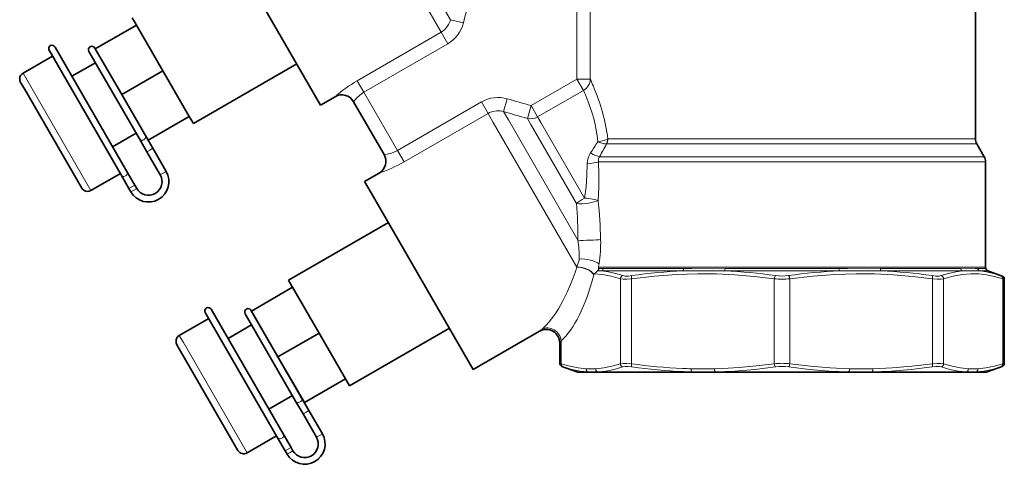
# Model space of a CAD drawing. Extents: x 339 to 858, y 113 to 764.
# Tile 2 of 15: x 353 to 498, y 332 to 398. Entities that reach past the tile are written whole.
import ezdxf

# ---------------------------------------------------------------- set-up
doc = ezdxf.new("R2010")
doc.units = 0

msp = doc.modelspace()

# ---------------------------------------------------------------- linework, layer by layer
at = {"color": 7, "lineweight": 35}
for p, q in [((493.695404, 455.504059), (493.695404, 380.307892)), ((397.195404, 385.278198), (382.174744, 411.294769)), ((367.803833, 374.98111), (357.194977, 393.356201)), ((368.669861, 375.48111), (358.073486, 393.834595)), ((419.695404, 346.307068), (404.674744, 372.323608)), ((390.823486, 336.314667), (380.214661, 354.689758)), ((391.689514, 336.814667), (381.09314, 355.168152))]:
    msp.add_line(p, q, dxfattribs=at)
at = {"color": 7, "lineweight": 13}
for p, q in [((400.958923, 420.274292), (414.971771, 396.003357)), ((404.439209, 418.488953), (416.345032, 397.867432)), ((435.120422, 365.347534), (424.87381, 383.095154)), ((434.962158, 361.378998), (422.651154, 382.702301)), ((439.540039, 380.307892), (490.206512, 380.307892)), ((439.359161, 379.557892), (490.382874, 379.557892)), ((491.346527, 377.655975), (438.290741, 377.655975)), ((491.522888, 376.905975), (438.141693, 376.905975)), ((479.578156, 361.406311), (438.153992, 361.406311))]:
    msp.add_line(p, q, dxfattribs=at)
at = {"color": 7, "lineweight": 13, "ltscale": 0.317216}
for p, q in [((434.958832, 401.775238), (434.958832, 389.086609)), ((436.941559, 401.775238), (436.941559, 389.086609))]:
    msp.add_line(p, q, dxfattribs=at)
at = {"color": 7, "lineweight": 35, "ltscale": 0.027545}
msp.add_line((369.451233, 398.127625), (370.002136, 397.173462), dxfattribs=at)
at = {"color": 7, "lineweight": 13, "ltscale": 0.049263}
for p, q in [((418.25589, 397.386169), (416.345032, 397.867432)), ((424.711456, 386.204803), (424.172821, 384.309326))]:
    msp.add_line(p, q, dxfattribs=at)
at = {"color": 7, "lineweight": 35, "ltscale": 0.175}
for p, q in [((363.991943, 393.583405), (370.054138, 397.083405)), ((367.889069, 386.833405), (373.951233, 390.333405)), ((371.786194, 380.083405), (377.848358, 383.583405)), ((387.013672, 354.913483), (393.075867, 358.413483)), ((390.910797, 348.163483), (396.972961, 351.663483)), ((394.807922, 341.413483), (400.870087, 344.913483))]:
    msp.add_line(p, q, dxfattribs=at)
at = {"color": 7, "lineweight": 35, "ltscale": 0.0026}
for p, q in [((370.002136, 397.173462), (370.054138, 397.083405)), ((393.023865, 358.503571), (393.075867, 358.413483))]:
    msp.add_line(p, q, dxfattribs=at)
at = {"color": 7, "lineweight": 35, "ltscale": 0.194855}
for p, q in [((370.054138, 397.083405), (373.951233, 390.333405)), ((393.075867, 358.413483), (396.972961, 351.663483))]:
    msp.add_line(p, q, dxfattribs=at)
at = {"color": 7, "lineweight": 13, "ltscale": 0.357288}
for p, q in [((402.59494, 388.857605), (414.971771, 396.003357)), ((403.569946, 387.168854), (415.946777, 394.314606)), ((420.896851, 385.740845), (408.52002, 378.595093)), ((421.871826, 384.052094), (409.494995, 376.906342))]:
    msp.add_line(p, q, dxfattribs=at)
at = {"color": 7, "lineweight": 13, "ltscale": 0.04875}
for p, q in [((415.946777, 394.314606), (414.971771, 396.003357)), ((403.569946, 387.168854), (402.59494, 388.857605)), ((420.896851, 385.740845), (421.871826, 384.052094)), ((408.52002, 378.595093), (409.494995, 376.906342))]:
    msp.add_line(p, q, dxfattribs=at)
at = {"color": 7, "lineweight": 35, "ltscale": 0.000448}
for p, q in [((363.060822, 393.196289), (363.069763, 393.180756)), ((363.926819, 393.696289), (363.935791, 393.680756)), ((386.080475, 354.529816), (386.089447, 354.514313)), ((386.946503, 355.029816), (386.955475, 355.014313))]:
    msp.add_line(p, q, dxfattribs=at)
at = {"color": 7, "lineweight": 35, "ltscale": 0.003267}
msp.add_line((363.992035, 393.583344), (363.926697, 393.696503), dxfattribs=at)
at = {"color": 7, "lineweight": 35, "ltscale": 0.194856}
for p, q in [((367.889069, 386.833405), (363.991943, 393.583405)), ((373.951233, 390.333405), (377.848358, 383.583405)), ((371.786194, 380.083405), (367.889069, 386.833405)), ((390.910797, 348.163483), (387.013672, 354.913483)), ((396.972961, 351.663483), (400.870087, 344.913483)), ((390.910797, 348.163483), (394.807922, 341.413483))]:
    msp.add_line(p, q, dxfattribs=at)
at = {"color": 7, "lineweight": 35, "ltscale": 0.125001}
for p, q in [((353.362793, 389.993652), (357.692963, 392.493683)), ((363.362793, 372.673157), (367.692963, 375.173157))]:
    msp.add_line(p, q, dxfattribs=at)
at = {"color": 7, "lineweight": 35, "ltscale": 0.37172}
for p, q in [((363.069763, 393.180756), (370.504181, 380.304016)), ((386.089447, 354.514313), (393.523834, 341.637543))]:
    msp.add_line(p, q, dxfattribs=at)
at = {"color": 7, "lineweight": 35, "ltscale": 0.100001}
for p, q in [((360.558929, 389.529541), (364.023071, 391.529572)), ((366.558929, 379.137238), (370.023071, 381.137268))]:
    msp.add_line(p, q, dxfattribs=at)
at = {"color": 7, "lineweight": 35, "ltscale": 0.440061}
msp.add_line((378.451233, 382.539185), (393.695404, 391.340393), dxfattribs=at)
at = {"color": 7, "lineweight": 13, "ltscale": 0.030604}
for p, q in [((353.974854, 388.933472), (353.362793, 389.993652)), ((376.996613, 350.26358), (376.384521, 351.32373))]:
    msp.add_line(p, q, dxfattribs=at)
at = {"color": 7, "lineweight": 13, "ltscale": 0.469395}
msp.add_line((363.362793, 372.673157), (353.974854, 388.933472), dxfattribs=at)
at = {"color": 7, "lineweight": 13, "ltscale": 0.194496}
for p, q in [((434.958862, 389.086578), (428.221313, 385.196655)), ((435.917175, 387.426727), (429.179626, 383.536804))]:
    msp.add_line(p, q, dxfattribs=at)
at = {"color": 7, "lineweight": 13, "ltscale": 0.049568}
msp.add_line((434.958862, 389.086609), (436.941589, 389.086578), dxfattribs=at)
at = {"color": 7, "lineweight": 13, "ltscale": 0.047916}
for p, q in [((434.958862, 389.086578), (435.917175, 387.426727)), ((428.221313, 385.196655), (429.179626, 383.536804))]:
    msp.add_line(p, q, dxfattribs=at)
at = {"color": 7, "lineweight": 35, "ltscale": 0.027544}
for p, q in [((353.547638, 387.673462), (352.996765, 388.627625)), ((392.472961, 359.457703), (393.023865, 358.503571))]:
    msp.add_line(p, q, dxfattribs=at)
at = {"color": 7, "lineweight": 35, "ltscale": 0.422455}
msp.add_line((361.996765, 373.039185), (353.547638, 387.673462), dxfattribs=at)
at = {"color": 7, "lineweight": 35, "ltscale": 0.061646}
for p, q in [((397.195404, 385.278198), (399.330872, 386.511139)), ((403.695404, 374.019897), (405.830872, 375.252808))]:
    msp.add_line(p, q, dxfattribs=at)
at = {"color": 7, "lineweight": 13, "ltscale": 0.247503}
msp.add_line((403.569946, 387.168854), (408.52002, 378.595093), dxfattribs=at)
at = {"color": 7, "lineweight": 35, "ltscale": 0.225}
msp.add_line((402.062927, 385.779083), (406.562927, 377.984863), dxfattribs=at)
at = {"color": 7, "lineweight": 13, "ltscale": 0.048968}
msp.add_line((428.221313, 385.196625), (427.674194, 383.315857), dxfattribs=at)
at = {"color": 7, "lineweight": 35, "ltscale": 0.030144}
for p, q in [((377.848358, 383.583405), (378.451233, 382.539185)), ((400.870087, 344.913483), (401.472961, 343.869263))]:
    msp.add_line(p, q, dxfattribs=at)
at = {"color": 7, "lineweight": 13, "ltscale": 0.038965}
msp.add_line((421.871826, 384.052094), (422.651154, 382.702301), dxfattribs=at)
at = {"color": 7, "lineweight": 13, "ltscale": 0.03505}
msp.add_line((424.172821, 384.309326), (424.87381, 383.095154), dxfattribs=at)
at = {"color": 7, "lineweight": 13, "ltscale": 0.025402}
msp.add_line((428.18222, 382.435883), (427.674194, 383.315857), dxfattribs=at)
at = {"color": 7, "lineweight": 13, "ltscale": 0.02422}
msp.add_line((429.664001, 382.697784), (429.179626, 383.536804), dxfattribs=at)
at = {"color": 7, "lineweight": 13, "ltscale": 0.337358}
msp.add_line((434.929382, 370.749481), (428.18222, 382.435883), dxfattribs=at)
at = {"color": 7, "lineweight": 13, "ltscale": 0.321656}
msp.add_line((436.097137, 371.555298), (429.664001, 382.697784), dxfattribs=at)
at = {"color": 7, "lineweight": 35, "ltscale": 0.054849}
msp.add_line((370.504181, 380.304016), (371.601135, 378.403992), dxfattribs=at)
at = {"color": 7, "lineweight": 13, "ltscale": 0.002103}
msp.add_line((439.540039, 380.307892), (439.467285, 380.265656), dxfattribs=at)
at = {"color": 7, "lineweight": 13, "ltscale": 0.087222}
msp.add_line((490.206512, 380.307892), (493.695404, 380.307892), dxfattribs=at)
at = {"color": 7, "lineweight": 35, "ltscale": 0.034047}
msp.add_line((372.467163, 378.903992), (371.786224, 380.083435), dxfattribs=at)
at = {"color": 7, "lineweight": 13, "ltscale": 0.0125}
for p, q in [((372.467163, 378.903992), (372.034149, 378.653992)), ((372.034149, 378.653992), (371.601135, 378.403992)), ((374.00827, 375.234711), (373.575256, 374.984711)), ((374.441284, 375.484711), (374.00827, 375.234711)), ((368.964935, 372.970032), (369.397949, 373.220032)), ((369.397949, 373.220032), (369.830963, 373.470032)), ((369.678162, 372.734711), (370.111176, 372.984711)), ((369.245148, 372.484711), (369.678162, 372.734711)), ((395.053833, 339.987549), (394.620819, 339.737549)), ((395.486847, 340.237549), (395.053833, 339.987549)), ((397.460968, 336.818268), (397.027954, 336.568268)), ((397.027954, 336.568268), (396.59494, 336.318268)), ((391.984619, 334.303589), (392.417633, 334.553589)), ((392.264801, 333.818268), (392.697815, 334.068268)), ((392.417633, 334.553589), (392.850647, 334.803589)), ((392.697815, 334.068268), (393.130829, 334.318268))]:
    msp.add_line(p, q, dxfattribs=at)
at = {"color": 7, "lineweight": 35, "ltscale": 0.098706}
for p, q in [((372.467163, 378.903992), (374.441284, 375.484711)), ((371.601135, 378.403992), (373.575256, 374.984711)), ((394.620819, 339.737549), (396.59494, 336.318268)), ((395.486847, 340.237549), (397.460968, 336.818268))]:
    msp.add_line(p, q, dxfattribs=at)
at = {"color": 7, "lineweight": 13, "ltscale": 0.000471}
msp.add_line((439.359161, 379.557892), (439.340546, 379.555115), dxfattribs=at)
at = {"color": 7, "lineweight": 13, "ltscale": 0.087837}
msp.add_line((490.382874, 379.557892), (493.896362, 379.557892), dxfattribs=at)
at = {"color": 7, "lineweight": 35, "ltscale": 0.054904}
msp.add_line((493.896362, 379.557892), (494.994446, 377.655975), dxfattribs=at)
at = {"color": 7, "lineweight": 13, "ltscale": 0.091198}
msp.add_line((494.994446, 377.655975), (491.346527, 377.655975), dxfattribs=at)
at = {"color": 7, "lineweight": 13, "ltscale": 0.091813}
for p, q in [((495.195404, 376.905975), (491.522888, 376.905975)), ((491.522888, 361.406311), (495.195404, 361.406311))]:
    msp.add_line(p, q, dxfattribs=at)
at = {"color": 7, "lineweight": 35, "ltscale": 0.387492}
msp.add_line((495.195404, 376.905975), (495.195404, 361.406311), dxfattribs=at)
at = {"color": 7, "lineweight": 35, "ltscale": 0.058055}
for p, q in [((368.964935, 372.970032), (367.803833, 374.98111)), ((369.830963, 373.470032), (368.669861, 375.48111)), ((392.850647, 334.803589), (391.689514, 336.814667)), ((391.984619, 334.303589), (390.823486, 336.314667))]:
    msp.add_line(p, q, dxfattribs=at)
at = {"color": 7, "lineweight": 35, "ltscale": 0.01401}
for p, q in [((368.964935, 372.970032), (369.245148, 372.484711)), ((370.111176, 372.984711), (369.830963, 373.470032)), ((391.984619, 334.303589), (392.264801, 333.818268)), ((393.130829, 334.318268), (392.850647, 334.803589))]:
    msp.add_line(p, q, dxfattribs=at)
at = {"color": 7, "lineweight": 35, "ltscale": 0.048967}
msp.add_line((404.674744, 372.323608), (403.695404, 374.019897), dxfattribs=at)
at = {"color": 7, "lineweight": 35, "ltscale": 0.425}
for p, q in [((392.472961, 359.457703), (407.195404, 367.957703)), ((401.472961, 343.869263), (416.195404, 352.369263))]:
    msp.add_line(p, q, dxfattribs=at)
at = {"color": 7, "lineweight": 13, "ltscale": 0.000937}
msp.add_line((434.962158, 361.378998), (434.964722, 361.416382), dxfattribs=at)
at = {"color": 7, "lineweight": 13, "ltscale": 0.298618}
msp.add_line((491.522888, 361.406311), (479.578156, 361.406311), dxfattribs=at)
at = {"color": 7, "lineweight": 13, "ltscale": 0.001235}
msp.add_line((437.471222, 360.233612), (437.483887, 360.281342), dxfattribs=at)
at = {"color": 7, "lineweight": 13, "ltscale": 0.003506}
msp.add_line((437.483887, 360.281342), (437.519043, 360.417084), dxfattribs=at)
at = {"color": 7, "lineweight": 13, "ltscale": 0.299581}
msp.add_line((438.603607, 360.830963), (450.586853, 360.830963), dxfattribs=at)
at = {"color": 7, "lineweight": 13, "ltscale": 0.296444}
msp.add_line((438.88208, 361.195313), (450.739838, 361.195313), dxfattribs=at)
at = {"color": 7, "lineweight": 13, "ltscale": 0.423671}
msp.add_line((456.721954, 360.830963), (473.668793, 360.830963), dxfattribs=at)
at = {"color": 7, "lineweight": 13, "ltscale": 0.419234}
msp.add_line((456.810699, 361.195313), (473.580048, 361.195313), dxfattribs=at)
at = {"color": 7, "lineweight": 13, "ltscale": 0.296443}
msp.add_line((479.65094, 361.195313), (491.508667, 361.195313), dxfattribs=at)
at = {"color": 7, "lineweight": 13, "ltscale": 0.29958}
msp.add_line((479.803925, 360.830963), (491.78714, 360.830963), dxfattribs=at)
at = {"color": 7, "lineweight": 13, "ltscale": 0.000851}
msp.add_line((491.508636, 361.195313), (491.542664, 361.195251), dxfattribs=at)
at = {"color": 7, "lineweight": 13, "ltscale": 0.000771}
msp.add_line((491.787109, 360.830963), (491.817902, 360.832336), dxfattribs=at)
at = {"color": 7, "lineweight": 13, "ltscale": 0.029865}
msp.add_line((494.023315, 361.195313), (495.217926, 361.195313), dxfattribs=at)
at = {"color": 7, "lineweight": 13, "ltscale": 0.030181}
msp.add_line((494.3284, 360.830963), (495.535645, 360.830963), dxfattribs=at)
at = {"color": 7, "lineweight": 35, "ltscale": 0.055433}
msp.add_line((495.535645, 360.830963), (497.619232, 360.072601), dxfattribs=at)
at = {"color": 7, "lineweight": 13, "ltscale": 0.005022}
for p, q in [((497.428864, 360.136688), (497.619232, 360.072601)), ((432.961945, 346.675262), (432.771576, 346.739349)), ((497.619232, 346.739349), (497.428864, 346.675262))]:
    msp.add_line(p, q, dxfattribs=at)
at = {"color": 7, "lineweight": 13, "ltscale": 0.313042}
for p, q in [((441.385345, 359.66684), (441.385345, 347.145142)), ((464.047363, 347.145142), (464.047363, 359.66684)), ((487.381866, 347.145142), (487.381866, 359.66684)), ((497.719879, 347.145142), (497.719879, 359.66684))]:
    msp.add_line(p, q, dxfattribs=at)
at = {"color": 7, "lineweight": 13, "ltscale": 0.313043}
for p, q in [((443.008942, 359.66684), (443.008942, 347.145111)), ((466.343445, 347.145111), (466.343445, 359.66684)), ((489.005463, 347.145111), (489.005463, 359.66684))]:
    msp.add_line(p, q, dxfattribs=at)
at = {"color": 7, "lineweight": 13, "ltscale": 0.00593}
for p, q in [((497.719879, 359.66684), (497.948242, 359.602753)), ((432.670929, 347.145111), (432.442566, 347.209198)), ((497.948242, 347.209198), (497.719879, 347.145111))]:
    msp.add_line(p, q, dxfattribs=at)
at = {"color": 7, "lineweight": 35, "ltscale": 0.309839}
msp.add_line((497.948242, 347.209198), (497.948242, 359.602753), dxfattribs=at)
at = {"color": 7, "lineweight": 35, "ltscale": 0.372175}
msp.add_line((394.389862, 342.137543), (386.946381, 355.03006), dxfattribs=at)
at = {"color": 7, "lineweight": 35, "ltscale": 0.125}
for p, q in [((376.384521, 351.32373), (380.714661, 353.82373)), ((386.384521, 334.003235), (390.714661, 336.503235))]:
    msp.add_line(p, q, dxfattribs=at)
at = {"color": 7, "lineweight": 35, "ltscale": 0.1}
for p, q in [((383.580658, 350.859619), (387.044769, 352.859619)), ((389.580658, 340.467316), (393.044769, 342.467316))]:
    msp.add_line(p, q, dxfattribs=at)
at = {"color": 7, "lineweight": 35, "ltscale": 0.281376}
msp.add_line((419.695404, 346.307068), (429.442566, 351.934601), dxfattribs=at)
at = {"color": 7, "lineweight": 13, "ltscale": 0.012664}
msp.add_line((429.442566, 351.934601), (429.828857, 352.262299), dxfattribs=at)
at = {"color": 7, "lineweight": 35, "ltscale": 0.026628}
msp.add_line((376.569366, 349.003571), (376.036804, 349.925995), dxfattribs=at)
at = {"color": 7, "lineweight": 13, "ltscale": 0.469396}
msp.add_line((386.384521, 334.003235), (376.996613, 350.26358), dxfattribs=at)
at = {"color": 7, "lineweight": 13, "ltscale": 0.010188}
msp.add_line((432.442566, 350.202545), (432.670929, 350.54007), dxfattribs=at)
at = {"color": 7, "lineweight": 35, "ltscale": 0.074834}
msp.add_line((432.442566, 347.209198), (432.442566, 350.202545), dxfattribs=at)
at = {"color": 7, "lineweight": 13, "ltscale": 0.084874}
msp.add_line((432.670929, 347.145111), (432.670929, 350.54007), dxfattribs=at)
at = {"color": 7, "lineweight": 35, "ltscale": 0.422456}
msp.add_line((385.018494, 334.369263), (376.569366, 349.003571), dxfattribs=at)
at = {"color": 7, "lineweight": 35, "ltscale": 0.058711}
for p, q in [((434.978394, 345.936127), (432.771576, 346.739349)), ((495.412415, 345.936127), (497.619232, 346.739349))]:
    msp.add_line(p, q, dxfattribs=at)
at = {"color": 7, "lineweight": 13, "ltscale": 0.040901}
msp.add_line((434.978394, 345.936127), (436.614441, 345.936127), dxfattribs=at)
at = {"color": 7, "lineweight": 35, "ltscale": 0.040669}
msp.add_line((435.149414, 345.905975), (436.776184, 345.905975), dxfattribs=at)
at = {"color": 7, "lineweight": 13, "ltscale": 0.035696}
for p, q in [((436.31424, 346.405975), (437.742096, 346.405975)), ((492.648743, 346.405975), (494.076599, 346.405975))]:
    msp.add_line(p, q, dxfattribs=at)
at = {"color": 7, "lineweight": 35, "ltscale": 0.035696}
for p, q in [((436.776184, 345.905975), (438.204041, 345.905975)), ((492.186798, 345.905975), (493.614655, 345.905975))]:
    msp.add_line(p, q, dxfattribs=at)
at = {"color": 7, "lineweight": 13, "ltscale": 0.316454}
msp.add_line((438.050415, 345.936127), (450.708588, 345.936127), dxfattribs=at)
at = {"color": 7, "lineweight": 35, "ltscale": 0.314664}
msp.add_line((438.204041, 345.905975), (450.790588, 345.905975), dxfattribs=at)
at = {"color": 7, "lineweight": 13, "ltscale": 0.03031}
msp.add_line((450.708588, 345.936127), (451.92099, 345.936127), dxfattribs=at)
at = {"color": 7, "lineweight": 35, "ltscale": 0.030138}
msp.add_line((450.790588, 345.905975), (451.996124, 345.905975), dxfattribs=at)
at = {"color": 7, "lineweight": 13, "ltscale": 0.086174}
msp.add_line((451.80481, 346.405975), (455.25177, 346.405975), dxfattribs=at)
at = {"color": 7, "lineweight": 35, "ltscale": 0.086174}
msp.add_line((451.996155, 345.905975), (455.443115, 345.905975), dxfattribs=at)
at = {"color": 7, "lineweight": 13, "ltscale": 0.490393}
msp.add_line((455.387604, 345.936127), (475.003326, 345.936127), dxfattribs=at)
at = {"color": 7, "lineweight": 35, "ltscale": 0.487618}
msp.add_line((455.443115, 345.905975), (474.947845, 345.905975), dxfattribs=at)
at = {"color": 7, "lineweight": 35, "ltscale": 0.086178}
msp.add_line((474.947845, 345.905975), (478.394958, 345.905975), dxfattribs=at)
at = {"color": 7, "lineweight": 13, "ltscale": 0.086179}
msp.add_line((475.13916, 346.405975), (478.586304, 346.405975), dxfattribs=at)
at = {"color": 7, "lineweight": 35, "ltscale": 0.344796}
msp.add_line((478.394958, 345.905975), (492.186798, 345.905975), dxfattribs=at)
at = {"color": 7, "lineweight": 13, "ltscale": 0.346758}
msp.add_line((478.470093, 345.936127), (492.340424, 345.936127), dxfattribs=at)
at = {"color": 7, "lineweight": 35, "ltscale": 0.040668}
msp.add_line((493.614655, 345.905975), (495.241394, 345.905975), dxfattribs=at)
at = {"color": 7, "lineweight": 13, "ltscale": 0.0409}
msp.add_line((493.776398, 345.936127), (495.412415, 345.936127), dxfattribs=at)
at = {"color": 7, "lineweight": 35, "ltscale": 0.054848}
for p, q in [((393.523834, 341.637543), (394.620819, 339.737549)), ((395.486847, 340.237549), (394.389862, 342.137543))]:
    msp.add_line(p, q, dxfattribs=at)
at = {"color": 7, "lineweight": 13}
for points in [[(414.971771, 396.003357), (415.406769, 396.311951), (415.777435, 396.696198), (416.071869, 397.142975), (416.281097, 397.637329), (416.345032, 397.867432)], [(402.062927, 385.779083), (402.478485, 386.287506), (402.963867, 386.747925), (403.569946, 387.168854)], [(424.172821, 384.309326), (423.645844, 384.417725), (423.109924, 384.429474), (422.582306, 384.343292), (422.080444, 384.161346), (421.871826, 384.052094)], [(439.467285, 380.265656), (439.225128, 380.151184), (438.92746, 380.051178), (438.228851, 379.903717), (438.044037, 379.878967)], [(439.340546, 379.555115), (439.035614, 379.585083), (438.648132, 379.676605), (438.044037, 379.878967)], [(408.52002, 378.595093), (407.98941, 378.334473), (407.634125, 378.205078), (406.993988, 378.046448), (406.562927, 377.984863)], [(436.097137, 371.555298), (436.315643, 373.242737), (436.451263, 374.94165), (436.493683, 376.636505)], [(438.098206, 371.218262), (438.197571, 373.105469), (438.214874, 375.006653), (438.141663, 376.905975)], [(435.324493, 362.583069), (435.30899, 362.418213), (435.208801, 362.097046), (435.039642, 361.714355), (434.964722, 361.416382)], [(437.995331, 360.847839), (437.766968, 360.61438), (437.519043, 360.417084)], [(437.519043, 360.417084), (438.761841, 360.303223), (440.041107, 360.057159), (441.385345, 359.66684)], [(438.168365, 361.170654), (438.176636, 361.0578), (438.124756, 360.941833), (437.995331, 360.847839)], [(438.603607, 360.830963), (439.608002, 360.687225), (440.643036, 360.458069), (441.722809, 360.136658)], [(441.722809, 360.136688), (442.057983, 360.079285), (442.515686, 360.079773), (443.083008, 360.136688)], [(443.008972, 359.66684), (446.417969, 360.073364), (449.657623, 360.321075), (452.807037, 360.42337), (455.516418, 360.399017), (458.259888, 360.269043), (461.086029, 360.028229), (464.047363, 359.66684)], [(456.722076, 360.830963), (455.468475, 360.847198), (453.007751, 360.851044), (450.586792, 360.830963)], [(456.810822, 361.195313), (454.925385, 361.160645), (451.912415, 361.175812), (450.739777, 361.195313)], [(466.343506, 359.66684), (469.752502, 360.073364), (472.992126, 360.321075), (476.141571, 360.42337), (478.850952, 360.399017), (481.594391, 360.269043), (484.420532, 360.028229), (487.381866, 359.66684)], [(479.651031, 361.195313), (477.886292, 361.160614), (474.844482, 361.175812), (473.579987, 361.195313)], [(479.804016, 360.830963), (478.59552, 360.847198), (476.160034, 360.851044), (473.668732, 360.830963)], [(487.3078, 360.136688), (487.874481, 360.079865), (488.333069, 360.079407), (488.667999, 360.136688)], [(488.667999, 360.136688), (489.747711, 360.458038), (490.782776, 360.687225), (491.78714, 360.830963)], [(489.005493, 359.66684), (490.417542, 360.073364), (491.75943, 360.321075), (493.063965, 360.42337), (494.186249, 360.399017), (495.322601, 360.269043), (496.493256, 360.028229), (497.719879, 359.66684)], [(491.542664, 361.195251), (492.432861, 361.159576), (493.634094, 361.176147), (494.023346, 361.195313)], [(491.817902, 360.832336), (492.375488, 360.847534), (493.405609, 360.851013), (494.32843, 360.830963)], [(494.328461, 360.830963), (495.328766, 360.687225), (496.357483, 360.458069), (497.428864, 360.136658)], [(441.385345, 359.66684), (441.786407, 359.609344), (442.333252, 359.610016), (443.008942, 359.66684)], [(487.381866, 359.66684), (488.056702, 359.610138), (488.604706, 359.609467), (489.005463, 359.66684)], [(436.31424, 346.405975), (435.142883, 346.531189), (433.936401, 346.774048), (432.670959, 347.145111)], [(441.385345, 347.145142), (440.119934, 346.774078), (438.913422, 346.531189), (437.742096, 346.405975)], [(443.008942, 347.145111), (442.333557, 347.201874), (441.786285, 347.202545), (441.385345, 347.145111)], [(464.047363, 347.145142), (461.407623, 346.817719), (458.879425, 346.586609), (456.425598, 346.444397), (455.25177, 346.405975)], [(475.13916, 346.405975), (472.311218, 346.531189), (469.398529, 346.774048), (466.343475, 347.145111)], [(487.381866, 347.145142), (484.326874, 346.774078), (481.414124, 346.531189), (478.586304, 346.405975)], [(489.005463, 347.145111), (488.604523, 347.202545), (488.05719, 347.201874), (487.381866, 347.145111)], [(492.648743, 346.405975), (491.477386, 346.531189), (490.270905, 346.774078), (489.005463, 347.145142)], [(497.719879, 347.145142), (496.454437, 346.774078), (495.247925, 346.531189), (494.076599, 346.405975)], [(436.614441, 345.936127), (435.437653, 346.061432), (434.227936, 346.304413), (432.961945, 346.675262)], [(441.722809, 346.675293), (440.447174, 346.304413), (439.230713, 346.061432), (438.050415, 345.936127)], [(443.083008, 346.675262), (442.515869, 346.732147), (442.057922, 346.732605), (441.722809, 346.675262)], [(451.921021, 345.936127), (451.892426, 345.971558), (451.848053, 346.068176), (451.813293, 346.230652), (451.80481, 346.405975)], [(464.233612, 346.675293), (461.169037, 346.304962), (458.238312, 346.061707), (455.387604, 345.936127)], [(475.003326, 345.936127), (472.15271, 346.061737), (469.221497, 346.304993), (466.157227, 346.675262)], [(487.307831, 346.675293), (484.247528, 346.304993), (481.319, 346.061707), (478.470093, 345.936127)], [(488.667999, 346.675262), (488.332886, 346.732605), (487.874878, 346.732117), (487.3078, 346.675262)], [(492.340424, 345.936127), (491.160126, 346.061432), (489.943634, 346.304443), (488.667969, 346.675293)], [(497.428894, 346.675293), (496.162933, 346.304413), (494.953156, 346.061432), (493.776398, 345.936127)]]:
    msp.add_lwpolyline(points, dxfattribs=at)
at = {"color": 7, "lineweight": 35}
for points in [[(357.207458, 393.334595), (357.148254, 393.49353), (357.145294, 393.713745), (357.274628, 393.959564), (357.377991, 394.039215)], [(357.377991, 394.039215), (357.498657, 394.088898), (357.776184, 394.078003), (357.965424, 393.965302), (358.073486, 393.834595)], [(353.001587, 388.619263), (352.898285, 388.88266), (352.862793, 389.127625), (352.8974, 389.371094), (352.996765, 389.627625), (353.156067, 389.83432), (353.362793, 389.993652)], [(361.978455, 373.070862), (362.178558, 372.824524), (362.577301, 372.589294), (362.862793, 372.539185), (363.12146, 372.573792), (363.362793, 372.673157)], [(380.227112, 354.668152), (380.167938, 354.827057), (380.164978, 355.047302), (380.294312, 355.293091), (380.397644, 355.372772)], [(380.397644, 355.372772), (380.518311, 355.422455), (380.795868, 355.41156), (380.985107, 355.298859), (381.09314, 355.168152)], [(376.036804, 349.925995), (375.923492, 350.222473), (375.919159, 350.685425), (376.018494, 350.957703), (376.177826, 351.164398), (376.384521, 351.32373)]]:
    msp.add_lwpolyline(points, dxfattribs=at)
at = {"color": 7, "lineweight": 13}
for centre, radius, start, end in [((-154.551361, 541.824036), 590.737159, 345.847454, 346.201641), ((413.476074, 398.573242), 4.924144, 300.120715, 346.052662), ((412.941711, 371.032593), 20.61114, 120.133615, 131.326356), ((406.756287, 375.154907), 33.245203, 22.843224, 24.775179), ((414.503571, 377.136353), 23.757848, 23.319395, 25.666777), ((408.828827, 375.979187), 31.014671, 8.022951, 22.92628), ((423.349579, 381.471802), 4.924155, 73.947419, 119.879246), ((263.284363, -182.468109), 591.140853, 73.798596, 74.152543), ((415.860138, 377.696014), 22.290339, 5.620004, 23.378648), ((208.083923, -383.979095), 798.098679, 74.029538, 74.290827), ((437.884216, 380.179749), 1.585045, 336.784751, 3.105945), ((437.909912, 380.303528), 1.630006, 332.774388, 0.153407), ((345.423462, 438.40097), 109.560019, 326.683143, 327.713385), ((343.12439, 431.507629), 109.346362, 330.49584, 331.632892), ((439.35556, 376.629089), 2.862592, 146.173684, 179.851257), ((439.217957, 377.083649), 1.090067, 148.314594, 189.373747), ((399.232117, 394.777771), 20.609413, 288.673427, 299.867103), ((357.201355, 365.319885), 77.918218, 0.020323, 3.995833), ((360.276184, 363.384277), 78.215925, 1.52776, 5.748342), ((418.078003, 362.700378), 17.246847, 359.610284, 8.829069), ((418.871033, 364.924591), 19.601601, 351.0568, 1.593419), ((437.211914, 361.230225), 0.958363, 356.437016, 10.586771), ((419.418457, 364.84317), 19.048164, 349.605204, 351.042735), ((437.78476, 342.150269), 18.698671, 87.48984, 89.354809), ((438.980499, 348.313843), 12.882063, 90.43736, 93.614436), ((454.085938, 282.271515), 78.638013, 92.550354, 98.043063), ((453.213043, 282.043304), 78.866427, 81.967427, 87.449924), ((465.195404, 367.340729), 7.268377, 262.395429, 277.604512), ((477.178253, 282.038757), 78.871, 92.550354, 98.032428), ((476.305267, 282.27536), 78.634151, 81.95682, 87.44989), ((465.195404, 369.9375), 10.335021, 263.621987, 276.378001), ((453.964172, 424.327637), 77.955367, 261.92142, 267.48532), ((465.195404, 336.868317), 10.341122, 83.625756, 96.374249), ((454.079346, 424.462341), 78.55964, 261.953727, 267.500415), ((453.547852, 417.607727), 71.223084, 267.582705, 268.597657), ((453.67276, 417.893005), 71.978202, 267.595689, 268.60543), ((465.195404, 339.471649), 7.267931, 82.395133, 97.605008)]:
    msp.add_arc(centre, radius, start, end, dxfattribs=at)
at = {"color": 7, "lineweight": 35}
for centre, radius, start, end in [((363.493835, 393.446442), 0.500152, 120.011492, 210.598095), ((363.493683, 393.44635), 0.500152, 29.401908, 119.988501), ((400.330872, 384.779083), 2.000003, 30.000083, 119.99999), ((495.195404, 380.307892), 1.5, 180.000005, 210.000003), ((404.830872, 376.984863), 2.000003, 300.000005, 29.999919), ((493.695404, 376.905975), 1.5, 360, 30.000001), ((371.843201, 373.984711), 3, 210.000003, 30.000001), ((371.843201, 373.984711), 2, 210.000003, 30.000001), ((496.215424, 361.4086), 1.020065, 180.129277, 192.069035), ((495.706665, 361.300812), 0.5, 192.179998, 250.000001), ((497.448242, 359.602783), 0.499978, 359.998399, 70.002336), ((386.513519, 354.779999), 0.500152, 120.011492, 210.598095), ((386.513336, 354.779877), 0.500152, 29.401908, 119.988501), ((430.442566, 350.202545), 2, 0.000002, 119.99999), ((432.942566, 347.209198), 0.5, 180.000005, 250.000001), ((497.448242, 347.209198), 0.5, 290, 0), ((435.151428, 346.420166), 0.514125, 250.330268, 270.991652), ((495.241394, 346.406006), 0.50002, 270.0004, 289.999597), ((394.862885, 335.318268), 3, 210.000003, 30.000001), ((394.862885, 335.318268), 2, 210.000003, 30.000001), ((385.884521, 334.869263), 1, 210.000003, 299.999998)]:
    msp.add_arc(centre, radius, start, end, dxfattribs=at)
at = {"color": 7, "lineweight": 13}
for centre, major_axis, ratio, start_param, end_param in [((434.958862, 389.086609), (1.793243, 0.88559), 0.958149, 4.7745703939, 5.8072823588), ((428.221313, 385.196655), (1.732056, 1), 0.958315, 3.926990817, 4.7123889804), ((370.937195, 380.554016), (0.433014, 0.25), 0.877575, 3.1415926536, 6.2831853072), ((436.726929, 378.655975), (1.739105, -0.987671), 0.129552, 4.9296583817, 5.8982710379), ((436.338104, 376.905975), (1.995392, 0.135559), 0.140025, 4.7809210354, 5.8315104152), ((368.236847, 375.23111), (-0.433014, -0.25), 0.928884, 0, 3.1415926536), ((436.291718, 371.218262), (1.732056, 1), 0.194603, 1.5707963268, 2.3561944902), ((436.291718, 371.218262), (1.993958, -0.155457), 0.161441, 0.4498608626, 1.6811258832), ((436.291718, 371.218262), (1.988129, 0.217651), 0.223266, 3.9332938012, 5.8273095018), ((436.682922, 365.469604), (1.999084, 0.061005), 0.059746, 3.8133114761, 5.8110469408), ((430.030396, 370.749084), (-2.997467, -19.503815), 0.353765, 0.3830356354, 1.1247826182), ((435.623444, 360.233612), (1.932098, -0.516663), 0.529193, 0.4678976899, 2.057111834), ((435.636139, 360.281342), (1.933807, -0.510284), 0.52445, 0.4661538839, 2.059396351), ((436.43692, 361.877411), (1.97229, -0.331696), 0.321772, 0.4815938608, 2.2231092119), ((431.878418, 370.749084), (-1.713043, -21.217346), 0.342, 0.3383296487, 1.0800859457), ((438.453735, 361.300812), (0, -0.5), 0.876453, 0.3490658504, 1.3582151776), ((441.84729, 359.66684), (-0.159943, -0.473724), 0.916264, 3.7670522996, 5.0123845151), ((443.200317, 359.66684), (0.069244, -0.495178), 0.379529, 3.4140336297, 4.6593655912), ((450.504425, 361.300812), (0, -0.5), 0.481493, 0.3490645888, 1.3582061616), ((456.674194, 361.300812), (0, -0.5), 0.279281, 0.3490658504, 1.3582151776), ((464.238708, 359.66684), (-0.069244, -0.495178), 0.379529, 3.5200798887, 4.7654121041), ((466.152161, 359.66684), (0.069244, -0.495178), 0.379529, 1.517772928, 2.7631048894), ((473.716492, 361.300812), (0, -0.5), 0.279277, 4.9249765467, 5.9341181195), ((479.886261, 361.300812), (0, -0.5), 0.48149, 4.9249701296, 5.9341194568), ((487.190552, 359.66684), (-0.069244, -0.495178), 0.379529, 1.6238194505, 2.869151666), ((488.543549, 359.66684), (0.159943, -0.473724), 0.916264, 1.2707995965, 2.516131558), ((491.936981, 361.300812), (0, -0.5), 0.87645, 4.924971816, 5.9341133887), ((494.492615, 361.300812), (0, -0.5), 0.96021, 4.9249701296, 5.9341194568), ((497.257935, 359.66684), (-0.159943, -0.473724), 0.916264, 1.8707918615, 3.1161240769), ((430.823181, 350.54007), (1.317322, -1.504883), 0.876032, 0.9165947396, 2.9193412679), ((433.132874, 347.145111), (-0.159943, -0.473724), 0.916266, 5.0123875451, 6.2577196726), ((441.84729, 347.145142), (0.159943, -0.473724), 0.916264, 4.4123913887, 5.6577235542), ((443.200256, 347.145111), (-0.069244, -0.495178), 0.379535, 4.765412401, 6.0107445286), ((464.238708, 347.145142), (0.069244, -0.495178), 0.379529, 4.6593656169, 5.9046979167), ((466.1521, 347.145111), (-0.069244, -0.495178), 0.379522, 0.3784850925, 1.6238172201), ((487.190552, 347.145142), (0.069244, -0.495178), 0.379529, 0.2724406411, 1.5177728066), ((488.543518, 347.145142), (-0.159943, -0.473724), 0.916264, 0.6254598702, 1.8707919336), ((497.257935, 347.145142), (0.159943, -0.473724), 0.916264, 0.0254657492, 1.270797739), ((436.776184, 346.405975), (-0.02948, -0.499115), 0.923654, 4.7668902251, 5.9893258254), ((436.776184, 346.405975), (0, -0.5), 0.92388, 4.7123889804, 6.2831853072), ((436.776184, 346.405975), (0, -0.5), 0.945858, 5.9341222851, 6.2831888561), ((438.204041, 346.405975), (0.02948, -0.499146), 0.923644, 4.657895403, 5.8803280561), ((438.204041, 346.405975), (0, -0.5), 0.92388, 4.7123889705, 6.2831852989), ((438.204041, 346.405975), (0, -0.5), 0.898335, 5.9341194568, 6.2831853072), ((451.996155, 346.405975), (0, -0.5), 0.382683, 4.7123889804, 6.2831853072), ((451.996155, 346.405975), (0, -0.5), 0.439301, 5.9341175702, 6.2831863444), ((455.443115, 346.405975), (0, -0.5), 0.382684, 4.7123889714, 6.2831853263), ((455.443115, 346.405975), (0.012238, -0.499847), 0.382582, 4.7030335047, 5.9254654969), ((455.443115, 346.405975), (0, -0.5), 0.324579, 5.9341194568, 6.2831853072), ((474.947815, 346.405975), (0, -0.5), 0.324581, 0.0000004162, 0.3490669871), ((474.947845, 346.405975), (0, -0.5), 0.382683, 0, 1.5707963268), ((474.947845, 346.406006), (-0.012238, -0.499878), 0.382559, 0.3577034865, 1.5801219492), ((478.394958, 346.405975), (0, -0.5), 0.382683, 6.2831853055, 7.8539816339), ((478.394958, 346.405975), (0, -0.5), 0.439311, 6.2831853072, 6.6322511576), ((478.394958, 346.405975), (0.012238, -0.499847), 0.382586, 0.339005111, 1.561438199), ((492.186798, 346.405975), (0, -0.5), 0.92388, 6.2831853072, 7.853981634), ((492.186798, 346.405975), (0, -0.5), 0.898334, 0.0000015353, 0.3490676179), ((492.186798, 346.405975), (-0.02948, -0.499146), 0.923641, 0.4028539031, 1.6252851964), ((493.614655, 346.405975), (0, -0.5), 0.92388, 6.283184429, 7.853980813), ((493.614655, 346.405975), (0, -0.5), 0.945858, 0, 0.3490658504), ((493.614655, 346.405975), (0.02948, -0.499115), 0.923645, 0.2938715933, 1.516305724), ((393.956848, 341.887543), (0.433014, 0.25), 0.877575, 3.1415926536, 6.2831853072), ((391.256531, 336.564667), (-0.433014, -0.25), 0.928884, 6.2831853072, 9.4247779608)]:
    msp.add_ellipse(centre, major_axis=major_axis, ratio=ratio, start_param=start_param, end_param=end_param, dxfattribs=at)

doc.saveas('drawing.dxf')
